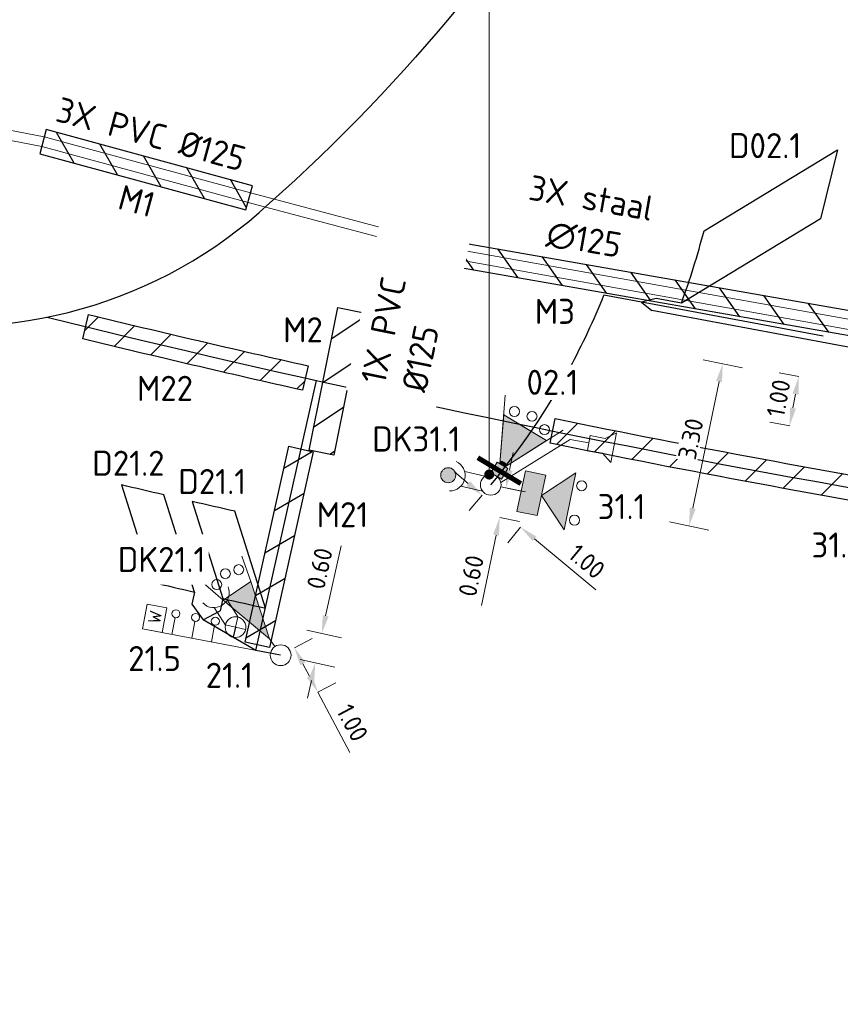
# Model space of a CAD drawing. Header units: metres. Extents: x 196669 to 197735, y 355514 to 356669.
# Tile 12 of 28: x 197045 to 197061, y 355729 to 355749. Entities that reach past the tile are written whole.
import ezdxf
from ezdxf import colors
from ezdxf.entities.mleader import LeaderData, LeaderLine
from ezdxf.lldxf.tags import DXFTag
from ezdxf.math import Vec2, Vec3

# ---------------------------------------------------------------- set-up
doc = ezdxf.new("R2010")
doc.units = ezdxf.units.M
doc.layers.get('Defpoints').update_dxf_attribs({"color": 151})
for name, color, linetype, lineweight in [('B-WE-KL-MANTELBUIS-T25', 7, 'Continuous', 18), ('N-WE-KL-MANTELBUIS-G', 4, 'Continuous', 30), ('N-WE-KL-MANTELBUIS-T25', 4, 'Continuous', 25), ('N-WE-KL-VRI_KABEL-G', 30, 'Continuous', 30), ('N-WE-KL-VRI_UITSLIJPER-G', 130, 'Continuous', 30), ('N-WE-VW-VRI-SYMBOOL-G', 7, 'Continuous', 13), ('N-WE-VW-VRI-T25', 7, 'Continuous', 20), ('N-WE-VW-VRI_DETECTIELUS-G', 3, 'Continuous', 30), ('N-WE-VW-VRI_DETECTIELUS-T25', 7, 'Continuous', 30), ('V-WE-KL-DATA_KOPPELKABEL_GLASVEZEL-G', 1, 'KL-GLASVEZEL-N', 20), ('V-WE-KL-MANTELBUIS-G', 1, 'Continuous', 30), ('V-WE-KL-MANTELBUIS-T25', 1, 'Continuous', 25), ('X-XX-AL-M', 7, 'Continuous', 13)]:
    doc.layers.add(name, color=color, linetype=linetype, lineweight=lineweight)
doc.layers.add('VRI-Lantaarn', color=7, linetype='Continuous', lineweight=0, true_color=0x000000)
doc.styles.add('ISO', font='ISO.shx')
doc.styles.add('NLCS-ISO', font='NLCS-ISO.ttf')
doc.styles.add('NLCS-ISO-M200-T18', font='NLCS-ISO.ttf', dxfattribs={"height": 0.36})
doc.styles.add('NLCS-ISO-M200-T25', font='NLCS-ISO.ttf', dxfattribs={"height": 0.5})
doc.styles.get("Standard").update_dxf_attribs({"font": 'Microsoft JhengHei.ttf'})
tags = doc.linetypes.add('KL-GLASVEZEL-N', pattern='A,4,-1,[101,NLCS.SHX,S=0.5,R=0,X=0,Y=0],-1,4,-1,["G",Standard,S=1,R=0,X=-0.25,Y=-0.5],-1.5', length=12.5).pattern_tags.tags
tags[18] = DXFTag(74, 10)
doc.dimstyles.new('NLCS-M200-T18-PIJL_L2_H1', dxfattribs={"dimscale": 0.2, "dimtxt": 2.5, "dimasz": 1.8, "dimexe": 2, "dimexo": 2, "dimgap": 0.7, "dimtad": 1, "dimzin": 0, "dimdsep": 46, "dimtxsty": 'NLCS-ISO-M200-T18', "dimcen": 0, "dimdle": 2, "dimclrd": 256, "dimclre": 256, "dimclrt": 256, "dimadec": 1, "dimazin": 0, "dimtfac": 1, "dimtdec": 3, "dimtofl": 0, "dimtmove": 0, "dimatfit": 3, "dimfxl": 2, "dimfxlon": 1, "dimtfillclr": 256, "dimtolj": 1, "dimtzin": 0, "dimlwd": -1, "dimlwe": -1, "dimarcsym": 0})

# ---------------------------------------------------------------- blocks, each defined once
blk = doc.blocks.new('Rateltikker_1')
at = {"layer": 'N-WE-VW-VRI-SYMBOOL-G', "flags": 128}
blk.add_lwpolyline([(2.079, 0.879), (2.303, 0.99), (2.193, 0.4), (2.024, 0.584), (1.729, 0.639), (1.784, 0.934)], close=True, dxfattribs=at)
blk.add_lwpolyline([(1.757, 0.787), (1.383, 0.857), (0, 0)], dxfattribs=at)
blk = doc.blocks.new('A$C98d8e760')
at = {"layer": 'N-WE-VW-VRI-SYMBOOL-G'}
for p, q in [((0.826, 0), (1.405, 0.579)), ((0.413, 0), (0, 0)), ((0.826, 0), (1.405, -0.579))]:
    blk.add_line(p, q, dxfattribs=at)
at = {"layer": 'N-WE-VW-VRI-SYMBOOL-G', "flags": 128}
for points in [[(0.413, 0.413), (0.826, 0.413), (0.826, -0.413), (0.413, -0.413)], [(0.826, 0), (1.405, 0.579), (1.405, -0.579)]]:
    blk.add_lwpolyline(points, close=True, dxfattribs=at)
at = {"layer": 'N-WE-VW-VRI-SYMBOOL-G'}
for centre in [(1.571, 0.35), (1.571, -0.35)]:
    blk.add_circle(centre, 0.1, dxfattribs=at)
at = {"layer": 'N-WE-VW-VRI-SYMBOOL-G', "extrusion": (0, 0, -1)}
blk.add_solid([(-0.413, 0.413), (-0.826, 0.413), (-0.413, -0.413), (-0.826, -0.413)], dxfattribs=at)
at = {"layer": 'N-WE-VW-VRI-SYMBOOL-G'}
blk.add_solid([(0.826, 0), (1.405, 0.579), (1.405, -0.579)], dxfattribs=at)
blk = doc.blocks.new('Drukknop met waitsignalering_1')
at = {"layer": 'N-WE-VW-VRI-SYMBOOL-G', "linetype": 'Continuous', "extrusion": (0, 0, -1)}
blk.add_hatch(color=256, dxfattribs=at).paths.add_polyline_path([(-1.018, 0.002, 1), (-0.718, 0.002, 1)])
at = {"layer": 'N-WE-VW-VRI-SYMBOOL-G'}
for p, q in [((0.134, 0.157), (0.574, 0.157)), ((0.15, -0.143), (0.565, -0.143))]:
    blk.add_line(p, q, dxfattribs=at)
blk.add_circle((0.868, 0.002), 0.15, dxfattribs=at)
blk.add_arc((0.836, 0), 0.306, 101.0944, 258.9056, dxfattribs=at)
blk = doc.blocks.new('A$C66B47F79_1')
at = {"layer": 'VRI-Lantaarn', "linetype": 'Continuous'}
blk.add_line((0, -0.5), (0, 0.5), dxfattribs=at)
at = {"layer": 'VRI-Lantaarn', "linetype": 'Continuous', "const_width": 0.1, "flags": 128}
blk.add_lwpolyline([(0, 0.5), (0, -0.5)], dxfattribs=at)
blk = doc.blocks.new('Lantaarn 3 x 200 mm LED2 met achtergrondschild (gemotoriseerd verkeer)_1')
at = {"layer": 'N-WE-VW-VRI-SYMBOOL-G', "linetype": 'Continuous'}
h = blk.add_hatch(color=256, dxfattribs=at)
h.paths.add_polyline_path([(0, -0.123), (0, 0.123), (0.245, 0.123), (0.245, -0.123)])
h.paths.add_polyline_path([(0.301, 0.089, -0.116434), (0.323, 0, -0.116434), (0.301, -0.089), (1.123, -0.5), (1.123, 0), (1.123, 0.5)])
blk.add_hatch(color=256, dxfattribs=at).paths.add_polyline_path([(0.323, 0, 0.116434), (0.301, 0.089), (0.245, 0.061), (0.245, -0.061), (0.301, -0.089, 0.116434)])
at = {"layer": 'N-WE-VW-VRI-SYMBOOL-G'}
for p, q in [((0.245, 0.061), (1.473, 0.675)), ((1.123, 0.5), (0.245, 0.061)), ((1.123, 0), (1.123, 0.5)), ((1.123, 0.5), (1.123, -0.5)), ((0.123, -0.123), (0.123, 0.123)), ((1.123, 0), (1.123, -0.5)), ((1.123, -0.5), (0.245, -0.061)), ((1.473, -0.675), (0.245, -0.061))]:
    blk.add_line(p, q, dxfattribs=at)
for centre in [(1.288, 0.35), (1.388, 0), (1.288, -0.35)]:
    blk.add_circle(centre, 0.1, dxfattribs=at)
blk.add_3dface([(0, 0.123), (0, -0.123), (0.245, -0.123), (0.245, 0.123)], dxfattribs=at)
blk.add_blockref('A$C66B47F79_1', (0.123, 0), dxfattribs=at)
blk = doc.blocks.new('Universeelmast_1')
at = {"layer": 'N-WE-VW-VRI-SYMBOOL-G'}
blk.add_circle((0, 0), 0.207, dxfattribs=at)
blk = doc.blocks.new('*D130')
at = {"layer": 'Defpoints', "color": 0, "transparency": 16777216}
for p in [(197054.263, 355739.49), (197054.141, 355738.903), (197054.442, 355738.841)]:
    blk.add_point(p, dxfattribs=at)
at = {"layer": 'X-XX-AL-M', "transparency": 16777216}
for p, q in [((197054.637, 355739.781), (197054.71, 355740.133)), ((197054.564, 355739.428), (197054.955, 355739.347)), ((197054.442, 355738.841), (197054.834, 355738.759)), ((197054.369, 355738.488), (197054.078, 355737.086))]:
    blk.add_line(p, q, dxfattribs=at)
for points in [[(197054.578, 355739.793), (197054.696, 355739.768), (197054.564, 355739.428)], [(197054.31, 355738.5), (197054.428, 355738.476), (197054.442, 355738.841)]]:
    blk.add_solid(points, dxfattribs=at)
at = {"layer": 'X-XX-AL-M', "transparency": 16777216, "insert": (197053.873, 355737.676), "char_height": 0.36, "attachment_point": 5, "rotation": 78.2781, "style": 'NLCS-ISO-M200-T18', "bg_fill": 3, "box_fill_scale": 1.1, "bg_fill_color": 256, "bg_fill_true_color": 13158600, "bg_fill_transparency": 0}
blk.add_mtext('\\A1;0.60', dxfattribs=at)
blk = doc.blocks.new('*D131')
at = {"layer": 'Defpoints', "color": 0, "transparency": 16777216}
for p in [(197054.263, 355739.49), (197055.031, 355738.85), (197054.859, 355738.644)]:
    blk.add_point(p, dxfattribs=at)
at = {"layer": 'X-XX-AL-M', "transparency": 16777216}
for p, q in [((197053.815, 355739.515), (197053.539, 355739.746)), ((197054.091, 355739.284), (197053.835, 355738.977)), ((197054.859, 355738.644), (197054.603, 355738.336)), ((197055.135, 355738.413), (197056.356, 355737.394))]:
    blk.add_line(p, q, dxfattribs=at)
for points in [[(197053.853, 355739.561), (197053.777, 355739.469), (197054.091, 355739.284)], [(197055.174, 355738.459), (197055.097, 355738.367), (197054.859, 355738.644)]]:
    blk.add_solid(points, dxfattribs=at)
at = {"layer": 'X-XX-AL-M', "transparency": 16777216, "insert": (197056.178, 355737.96), "char_height": 0.36, "attachment_point": 5, "rotation": 320.1523, "style": 'NLCS-ISO-M200-T18', "bg_fill": 3, "box_fill_scale": 1.1, "bg_fill_color": 256, "bg_fill_true_color": 13158600, "bg_fill_transparency": 0}
blk.add_mtext('\\A1;1.00', dxfattribs=at)
blk = doc.blocks.new('Mast met drukknop_1')
at = {"layer": 'N-WE-VW-VRI-SYMBOOL-G'}
for p, q in [((-0.146, -0.146), (0.146, 0.146)), ((-0.146, 0.146), (0.146, -0.146)), ((0.142, 0.15), (0.556, 0.15)), ((0.143, -0.15), (0.548, -0.15))]:
    blk.add_line(p, q, dxfattribs=at)
blk.add_circle((0, 0), 0.207, dxfattribs=at)
blk.add_arc((0.818, -0.007), 0.306, 101.0944, 258.9056, dxfattribs=at)
blk = doc.blocks.new('*U119')
at = {"layer": 'N-WE-VW-VRI-SYMBOOL-G'}
for p, q in [((-1.323, 0.25), (1.277, 0.25)), ((-0.123, 0.25), (-0.123, -0.09)), ((0.277, 0.25), (0.277, -0.09)), ((0.677, 0.25), (0.677, -0.09))]:
    blk.add_line(p, q, dxfattribs=at)
at = {"layer": 'N-WE-VW-VRI-SYMBOOL-G', "flags": 128}
blk.add_lwpolyline([(0.877, -0.25), (1.277, -0.25), (1.277, 0.25), (0.877, 0.25)], close=True, dxfattribs=at)
at = {"layer": 'N-WE-VW-VRI-SYMBOOL-G'}
for centre in [(-0.123, -0.17), (0.277, -0.17), (0.677, -0.17)]:
    blk.add_circle(centre, 0.08, dxfattribs=at)
at = {"layer": 'N-WE-VW-VRI-SYMBOOL-G', "style": 'ISO'}
blk.add_text('W', height=0.25, rotation=270, dxfattribs=at).set_placement((0.948, 0.1))
blk = doc.blocks.new('Lantaarn 3 x 200 mm LED2 met fietssjabloon_1')
at = {"layer": 'N-WE-VW-VRI-SYMBOOL-G'}
for p, q in [((1.343, 0.331), (1.859, 0.469)), ((0.186, 0), (0, 0)), ((1.343, -0.331), (1.859, -0.469))]:
    blk.add_line(p, q, dxfattribs=at)
at = {"layer": 'N-WE-VW-VRI-SYMBOOL-G', "flags": 128}
blk.add_lwpolyline([(0.186, 0), (1.343, 0.331), (1.343, -0.331)], close=True, dxfattribs=at)
at = {"layer": 'N-WE-VW-VRI-SYMBOOL-G'}
for centre in [(1.674, 0.265), (1.757, 0), (1.674, -0.265)]:
    blk.add_circle(centre, 0.1, dxfattribs=at)
blk.add_solid([(0.186, 0), (1.343, 0.331), (1.343, -0.331)], dxfattribs=at)
blk = doc.blocks.new('_Dot')
at = {"color": 0, "linetype": 'ByBlock', "lineweight": -2}
blk.add_line((-0.5, 0), (-1, 0), dxfattribs=at)
at = {"color": 0, "linetype": 'ByBlock', "const_width": 0.5}
blk.add_lwpolyline([(-0.25, 0, 1), (0.25, 0, 1)], format="xyb", close=True, dxfattribs=at)
blk = doc.blocks.new('*D821')
at = {"layer": 'Defpoints', "color": 0, "transparency": 16777216}
for p in [(197054.934, 355742.722), (197058.887, 355741.901), (197054.263, 355739.49)]:
    blk.add_point(p, dxfattribs=at)
at = {"layer": 'X-XX-AL-M', "transparency": 16777216}
for p, q in [((197058.496, 355741.983), (197059.279, 355741.82)), ((197058.29, 355739.023), (197058.814, 355741.549)), ((197057.825, 355738.751), (197058.608, 355738.589))]:
    blk.add_line(p, q, dxfattribs=at)
for points in [[(197058.755, 355741.561), (197058.873, 355741.537), (197058.887, 355741.901)], [(197058.231, 355739.035), (197058.349, 355739.01), (197058.217, 355738.67)]]:
    blk.add_solid(points, dxfattribs=at)
at = {"layer": 'X-XX-AL-M', "transparency": 16777216, "insert": (197058.25, 355740.405), "char_height": 0.36, "attachment_point": 5, "rotation": 78.2781, "style": 'NLCS-ISO-M200-T18', "bg_fill": 3, "box_fill_scale": 1.1, "bg_fill_color": 256, "bg_fill_true_color": 13158600, "bg_fill_transparency": 0}
blk.add_mtext('\\A1;3.30', dxfattribs=at)
blk = doc.blocks.new('*D822')
at = {"layer": 'Defpoints', "color": 0, "transparency": 16777216}
for p in [(197060.404, 355741.651), (197060.223, 355740.667), (197060.223, 355740.667)]:
    blk.add_point(p, dxfattribs=at)
at = {"layer": 'X-XX-AL-M', "transparency": 16777216}
for p, q in [((197060.404, 355741.651), (197060.011, 355741.723)), ((197060.339, 355741.297), (197060.288, 355741.022)), ((197060.223, 355740.667), (197059.83, 355740.74))]:
    blk.add_line(p, q, dxfattribs=at)
for points in [[(197060.28, 355741.308), (197060.398, 355741.286), (197060.404, 355741.651)], [(197060.229, 355741.032), (197060.347, 355741.011), (197060.223, 355740.667)]]:
    blk.add_solid(points, dxfattribs=at)
at = {"layer": 'X-XX-AL-M', "transparency": 16777216, "insert": (197059.999, 355741.217), "char_height": 0.36, "attachment_point": 5, "rotation": 79.5759, "style": 'NLCS-ISO-M200-T18'}
blk.add_mtext('\\A1;1.00', dxfattribs=at)
blk = doc.blocks.new('*D832')
at = {"layer": 'Defpoints', "color": 0, "transparency": 16777216}
for p in [(197050.205, 355736.679), (197050.894, 355736.526), (197050.075, 355736.093)]:
    blk.add_point(p, dxfattribs=at)
at = {"layer": 'X-XX-AL-M', "transparency": 16777216}
for p, q in [((197050.972, 355736.878), (197051.282, 355738.276)), ((197050.596, 355736.593), (197051.285, 355736.44)), ((197050.466, 355736.007), (197051.155, 355735.854)), ((197050.687, 355735.589), (197050.609, 355735.238))]:
    blk.add_line(p, q, dxfattribs=at)
for points in [[(197050.914, 355736.891), (197051.031, 355736.865), (197050.894, 355736.526)], [(197050.628, 355735.602), (197050.745, 355735.576), (197050.765, 355735.941)]]:
    blk.add_solid(points, dxfattribs=at)
at = {"layer": 'X-XX-AL-M', "transparency": 16777216, "insert": (197050.854, 355737.822), "char_height": 0.36, "attachment_point": 5, "rotation": 77.5076, "style": 'NLCS-ISO-M200-T18'}
blk.add_mtext('\\A1;0.60', dxfattribs=at)
blk = doc.blocks.new('*D833')
at = {"layer": 'Defpoints', "color": 0, "transparency": 16777216}
for p in [(197050.075, 355736.093), (197050.818, 355735.355), (197050.544, 355735.21)]:
    blk.add_point(p, dxfattribs=at)
at = {"layer": 'X-XX-AL-M', "transparency": 16777216}
for p, q in [((197050.35, 355736.239), (197050.703, 355736.426)), ((197050.518, 355735.921), (197050.65, 355735.673)), ((197050.818, 355735.355), (197051.172, 355735.543)), ((197050.818, 355735.355), (197051.456, 355734.154))]:
    blk.add_line(p, q, dxfattribs=at)
for points in [[(197050.571, 355735.949), (197050.465, 355735.893), (197050.35, 355736.239)], [(197050.703, 355735.701), (197050.597, 355735.645), (197050.818, 355735.355)]]:
    blk.add_solid(points, dxfattribs=at)
at = {"layer": 'X-XX-AL-M', "transparency": 16777216, "insert": (197051.504, 355734.746), "char_height": 0.36, "attachment_point": 5, "rotation": 297.9447, "style": 'NLCS-ISO-M200-T18', "bg_fill": 3, "box_fill_scale": 1.1, "bg_fill_color": 256, "bg_fill_true_color": 13158600, "bg_fill_transparency": 0}
blk.add_mtext('\\A1;1.00', dxfattribs=at)

msp = doc.modelspace()

# ---------------------------------------------------------------- hatches: boundary and pattern name
at = {"layer": 'N-WE-KL-MANTELBUIS-G'}
h = msp.add_hatch(dxfattribs=at)
h.set_pattern_fill('ANSI31', color=256, scale=0.2)
edge = h.paths.add_edge_path()
edge.add_arc((197104.932, 355983.689), 248.35, 256.30352, 257.34272, ccw=False)
edge.add_line((197046.128, 355742.401), (197046.245, 355742.887))
edge.add_arc((197104.932, 355983.689), 247.85, 256.30324, 257.343)
edge.add_line((197050.624, 355741.862), (197050.513, 355741.375))
h = msp.add_hatch(dxfattribs=at)
h.set_pattern_fill('ANSI31', color=256, scale=0.2)
edge = h.paths.add_edge_path()
edge.add_arc((197104.932, 355983.689), 248.35, 258.50673, 260.44913, ccw=False)
edge.add_line((197055.447, 355740.319), (197055.546, 355740.809))
edge.add_arc((197104.932, 355983.689), 247.85, 258.50645, 260.4494)
edge.add_line((197063.809, 355739.275), (197063.725, 355738.782))
h = msp.add_hatch(dxfattribs=at)
h.set_pattern_fill('ANSI31', color=256, scale=0.2, angle=165.3548318)
h.paths.add_polyline_path([(197050.237, 355740.258), (197050.725, 355740.149), (197049.853, 355736.245), (197049.365, 355736.354)])
at = {"layer": 'V-WE-KL-MANTELBUIS-G'}
h = msp.add_hatch(dxfattribs=at)
h.set_pattern_fill('ANSI31', color=256, scale=0.2, angle=74.7784845)
h.paths.add_polyline_path([(197045.272, 355746.091), (197049.384, 355744.972), (197049.516, 355745.454), (197045.403, 355746.573)])
h = msp.add_hatch(dxfattribs=at)
h.set_pattern_fill('ANSI31', color=256, scale=0.2, angle=260.0737545)
h.paths.add_polyline_path([(197053.465, 355743.851), (197053.551, 355744.344), (197065.186, 355742.307), (197065.1, 355741.815)])
h = msp.add_hatch(dxfattribs=at)
h.set_pattern_fill('ANSI31', color=256, scale=0.2, angle=348.5604912)
h.paths.add_polyline_path([(197050.641, 355740.183), (197051.217, 355743.025), (197051.707, 355742.926), (197051.132, 355740.083)])

# ---------------------------------------------------------------- linework, layer by layer
at = {"layer": 'N-WE-KL-MANTELBUIS-G', "flags": 128}
for points in [[(197050.513, 355741.375, -0.004534), (197046.128, 355742.401), (197046.245, 355742.887, 0.004537), (197050.624, 355741.862)], [(197063.725, 355738.782, -0.008475), (197055.447, 355740.319), (197055.546, 355740.809, 0.008478), (197063.809, 355739.275)]]:
    msp.add_lwpolyline(points, format="xyb", close=True, dxfattribs=at)
msp.add_lwpolyline([(197050.237, 355740.258), (197050.725, 355740.149), (197049.853, 355736.245), (197049.365, 355736.354)], close=True, dxfattribs=at)
at = {"layer": 'N-WE-KL-VRI_KABEL-G'}
msp.add_line((197057.519, 355743.087), (197056.519, 355743.274), dxfattribs=at)
at = {"layer": 'N-WE-KL-VRI_KABEL-G', "flags": 128}
for points in [[(197058.836, 355757.095), (197058.606, 355757.193, -0.029467), (197056.775, 355753.567, -0.079715), (197049.854, 355745.106)], [(197039.426, 355743.457, 0.00162), (197041.794, 355742.827, 0.240784), (197049.854, 355745.106)], [(197054.263, 355739.49, 0.050227), (197055.836, 355741.814, 0.028815), (197056.519, 355743.274)], [(197045.421, 355742.832, 0.030591), (197075.256, 355737.37, 0.030591)]]:
    msp.add_lwpolyline(points, format="xyb", dxfattribs=at)
for points in [[(197057.564, 355743.206), (197057.269, 355743.134), (197057.473, 355742.968)], [(197049.583, 355736.187), (197050.787, 355741.569)], [(197048.304, 355737.108), (197048.531, 355736.8), (197048.869, 355736.979)], [(197049.583, 355736.187), (197048.531, 355736.8)], [(197049.175, 355736.652), (197049.13, 355736.45)], [(197050.075, 355736.093), (197049.583, 355736.187)]]:
    msp.add_lwpolyline(points, dxfattribs=at)
at = {"layer": 'N-WE-KL-VRI_UITSLIJPER-G'}
for p, q in [((197058.063, 355743.112), (197057.564, 355743.206)), ((197061.459, 355742.221), (197057.473, 355742.968)), ((197060.888, 355742.456), (197057.519, 355743.087))]:
    msp.add_line(p, q, dxfattribs=at)
at = {"layer": 'N-WE-KL-VRI_UITSLIJPER-G', "flags": 128}
for points in [[(197048.36, 355737.352), (197048.304, 355737.108)], [(197048.925, 355737.223), (197048.869, 355736.979)]]:
    msp.add_lwpolyline(points, dxfattribs=at)
at = {"layer": 'N-WE-VW-VRI_DETECTIELUS-G', "flags": 128}
for points in [[(197058.063, 355743.112, 0.024406), (197058.515, 355744.555), (197061.177, 355746.169), (197060.84, 355744.795)], [(197047.748, 355739.29, -0.000869), (197046.899, 355739.49), (197047.511, 355737.548, 0.000861), (197048.36, 355737.352)], [(197049.162, 355738.963, -0.000866), (197048.314, 355739.158), (197048.925, 355737.223, 0.000858), (197049.771, 355737.032)]]:
    msp.add_lwpolyline(points, format="xyb", close=True, dxfattribs=at)
at = {"layer": 'V-WE-KL-DATA_KOPPELKABEL_GLASVEZEL-G', "ltscale": 0.25, "flags": 128}
for points in [[(197040.236, 355749.283), (197040.272, 355749.531, -0.414214), (197040.669, 355749.826), (197041.545, 355749.696, -0.406235), (197041.842, 355749.308), (197041.735, 355748.414), (197042.117, 355747.569), (197043.385, 355746.808), (197045.36, 355746.429), (197049.476, 355745.31), (197053.123, 355744.344), (197053.534, 355744.194), (197065.155, 355742.122), (197073.056, 355740.54), (197076.841, 355739.998), (197077.569, 355739.861), (197080.378, 355736.885), (197081.838, 355735.577), (197083.561, 355734.335), (197083.769, 355733.165), (197082.538, 355721.955), (197082.44, 355720.902), (197081.542, 355709.947), (197080.994, 355705.345, 0.286316), (197081.106, 355705.106), (197081.555, 355704.816), (197096.119, 355704.222)], [(197040.433, 355749.254), (197040.47, 355749.501, -0.414214), (197040.64, 355749.628), (197041.516, 355749.499, -0.406235), (197041.643, 355749.332), (197041.529, 355748.382), (197041.961, 355747.429), (197043.313, 355746.618), (197045.315, 355746.235), (197049.424, 355745.116), (197053.063, 355744.153), (197053.482, 355744), (197065.118, 355741.925), (197073.022, 355740.342), (197076.809, 355739.8), (197077.468, 355739.676), (197080.238, 355736.742), (197081.712, 355735.421), (197083.379, 355734.221), (197083.567, 355733.159), (197082.339, 355721.975), (197082.24, 355720.92), (197081.342, 355709.967), (197081.037, 355707.399, -0.179896), (197080.957, 355707.244), (197075.567, 355702.318)]]:
    msp.add_lwpolyline(points, format="xyb", dxfattribs=at)
at = {"layer": 'V-WE-KL-MANTELBUIS-G', "flags": 128}
for points in [[(197045.272, 355746.091), (197049.384, 355744.972), (197049.516, 355745.454), (197045.403, 355746.573)], [(197053.465, 355743.851), (197053.551, 355744.344), (197065.186, 355742.307), (197065.1, 355741.815)], [(197050.641, 355740.183), (197051.217, 355743.025), (197051.707, 355742.926), (197051.132, 355740.083)]]:
    msp.add_lwpolyline(points, close=True, dxfattribs=at)

# ---------------------------------------------------------------- block references
at = {"rotation": 348.2768088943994}
msp.add_blockref('A$C98d8e760', (197054.466, 355739.448), dxfattribs=at)
at = {"layer": 'N-WE-VW-VRI-SYMBOOL-G'}
for name, p, rotation in [('Lantaarn 3 x 200 mm LED2 met achtergrondschild (gemotoriseerd verkeer)_1', (197054.37, 355739.667), 58.95646569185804), ('Rateltikker_1', (197054.464, 355739.538), 359.9829689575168), ('Drukknop met waitsignalering_1', (197054.263, 355739.49), 167.1821187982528), ('Lantaarn 3 x 200 mm LED2 met fietssjabloon_1', (197049.959, 355736.264), 124.1545953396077), ('Mast met drukknop_1', (197049.175, 355736.652), 122.3381801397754), ('*U119', (197048.62, 355736.626), 169.1803022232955)]:
    msp.add_blockref(name, p, dxfattribs=dict(at, rotation=rotation))
msp.add_blockref('Universeelmast_1', (197050.075, 355736.093), dxfattribs=at)

# ---------------------------------------------------------------- dimensions: what is measured, and where the dimension line sits
at = {"layer": 'X-XX-AL-M'}
dim = msp.add_linear_dim(base=(197060.223, 355740.667), p1=(197060.404, 355741.651), p2=(197060.223, 355740.667), angle=259.5759, dimstyle='NLCS-M200-T18-PIJL_L2_H1', override={"dimtfill": 0}, dxfattribs=at)
dim.commit()
dim.dimension.update_dxf_attribs({"geometry": '*D822', "text_midpoint": (197060.314, 355741.159), "dimtype": 161})
dim = msp.add_linear_dim(base=(197050.894, 355736.526), p1=(197050.075, 355736.093), p2=(197050.205, 355736.679), angle=77.5076, dimstyle='NLCS-M200-T18-PIJL_L2_H1', dxfattribs=at)
dim.commit()
dim.dimension.update_dxf_attribs({"geometry": '*D832', "text_midpoint": (197051.166, 355737.753), "dimtype": 161})

# ---------------------------------------------------------------- next in the draw order: texts
at = {"layer": 'B-WE-KL-MANTELBUIS-T25', "char_height": 0.5, "attachment_point": 1, "bg_fill": 3, "box_fill_scale": 1.2, "bg_fill_color": 256, "bg_fill_transparency": 0}
for s, insert, width, rotation, style in [('3X PVC %%C125', (197045.692, 355747.23), 3.99688, 344.7785, 'NLCS-ISO-M200-T25'), ('\\pxqc;3X staal ∅125', (197055.035, 355745.68), 2.59252, 350.0738, 'NLCS-ISO')]:
    msp.add_mtext(s, dxfattribs=dict(at, insert=insert, width=width, rotation=rotation, style=style))
at = {"layer": 'B-WE-KL-MANTELBUIS-T25', "insert": (197051.667, 355741.576), "char_height": 0.5, "width": 3.86387, "attachment_point": 1, "rotation": 78.5605, "style": 'NLCS-ISO-M200-T25', "bg_fill": 2}
msp.add_mtext('1X PVC \\P%%C125', dxfattribs=at)
at = {"layer": 'N-WE-KL-MANTELBUIS-T25', "insert": (197050.794, 355739.145), "char_height": 0.5, "width": 0.64381, "attachment_point": 1, "style": 'NLCS-ISO-M200-T25', "bg_fill": 3, "box_fill_scale": 1.2, "bg_fill_color": 256, "bg_fill_transparency": 0}
msp.add_mtext('M21', dxfattribs=at)
at = {"layer": 'N-WE-VW-VRI-T25', "char_height": 0.5, "attachment_point": 2, "style": 'NLCS-ISO-M200-T25', "bg_fill": 3, "box_fill_scale": 1.2, "bg_fill_color": 256, "bg_fill_transparency": 0}
for s, insert, width in [('31.2', (197061.177, 355738.54), 0.71127), ('21.5', (197047.561, 355736.276), 1.09061), ('21.1', (197049.053, 355735.942), 0.92069)]:
    msp.add_mtext(s, dxfattribs=dict(at, insert=insert, width=width))
at = {"layer": 'N-WE-VW-VRI-T25', "insert": (197047.702, 355738.252), "char_height": 0.5, "width": 1.37838, "attachment_point": 2, "style": 'NLCS-ISO-M200-T25', "bg_fill": 2}
msp.add_mtext('DK21.1', dxfattribs=at)
at = {"layer": 'N-WE-VW-VRI_DETECTIELUS-T25', "insert": (197059.733, 355746.503), "char_height": 0.5, "attachment_point": 2, "style": 'NLCS-ISO-M200-T25', "bg_fill": 3, "box_fill_scale": 1.2, "bg_fill_color": 256, "bg_fill_transparency": 0}
msp.add_mtext('D02.1', dxfattribs=at)
at = {"layer": 'V-WE-KL-MANTELBUIS-T25', "insert": (197055.141, 355743.198), "char_height": 0.5, "width": 0.64381, "attachment_point": 1, "style": 'NLCS-ISO-M200-T25', "bg_fill": 3, "box_fill_scale": 1.2, "bg_fill_color": 256, "bg_fill_transparency": 0}
msp.add_mtext('M3', dxfattribs=at)

# ---------------------------------------------------------------- next in the draw order: dimensions: what is measured, and where the dimension line sits
at = {"layer": 'X-XX-AL-M'}
for base, p1, p2, angle, picture, middle in [((197054.442, 355738.841), (197054.263, 355739.49), (197054.141, 355738.903), 258.2781, '*D130', (197054.187, 355737.611)), ((197050.818, 355735.355), (197050.075, 355736.093), (197050.544, 355735.21), 297.9447, '*D833', (197051.221, 355734.596))]:
    dim = msp.add_linear_dim(base=base, p1=p1, p2=p2, angle=angle, dimstyle='NLCS-M200-T18-PIJL_L2_H1', override={"dimtfill": 1}, dxfattribs=at)
    dim.commit()
    dim.dimension.update_dxf_attribs({"geometry": picture, "text_midpoint": middle, "dimtype": 161})

# ---------------------------------------------------------------- next in the draw order: dimensions: what is measured, and where the dimension line sits
dim = msp.add_linear_dim(base=(197054.859, 355738.644), p1=(197054.263, 355739.49), p2=(197055.031, 355738.85), angle=320.1523, dimstyle='NLCS-M200-T18-PIJL_L2_H1', override={"dimtfill": 1}, dxfattribs=at)
dim.commit()
dim.dimension.update_dxf_attribs({"geometry": '*D131', "text_midpoint": (197055.973, 355737.714), "dimtype": 161})

# ---------------------------------------------------------------- next in the draw order: leaders
at = {"layer": 'N-WE-VW-VRI-T25'}
ml = msp.add_multileader_mtext('Standard', dxfattribs=at)
ml.set_content('Bord B06 (type I) en bord G11 (type I) op de mast onder het amatuur plaatsen', color=256, style='NLCS-ISO-M200-T25')
ml.set_leader_properties(color=256, linetype='ByLayer', lineweight=-1)
ml.set_arrow_properties(name='DOT')
ml.build(insert=Vec2(0, 0))
ml.multileader.update_dxf_attribs({"text_left_attachment_type": 5, "text_right_attachment_type": 5, "dogleg_length": 0.5, "arrow_head_size": 0.2})
ctx = ml.context
ctx.base_point, ctx.char_height, ctx.arrow_head_size, ctx.landing_gap_size, ctx.plane_origin, ctx.plane_x_axis, ctx.plane_y_axis = Vec3(197041.073, 355750.391), 0.5, 0.2, 0.18, Vec3(197072.435, 355747.392), Vec3(1, 0.000151), Vec3(-0.000151, 1)
ctx.left_attachment, ctx.right_attachment = 5, 5
notes = []
notes.append((ctx, [(1, (1, 1, 0), (197054.233, 355750.393), (-1, -0.000151), 0.5, [(2, [(197054.233, 355739.695)], 0, [])])]))
ctx.mtext.insert, ctx.mtext.text_direction, ctx.mtext.rotation, ctx.mtext.width, ctx.mtext.defined_height, ctx.mtext.flow_direction = Vec3(197041.253, 355751.925), Vec3(1, 0.000151), 0.000151, 12.48029, 0.659, 5
ctx.mtext.has_bg_fill, ctx.mtext.bg_color, ctx.mtext.bg_scale_factor, ctx.mtext.bg_transparency, ctx.mtext.use_window_bg_color = 1, -1023410167, 1.5, 0, 1
for ctx, leaders in notes:
    for number, flags, end, landing, length, lines in leaders:
        leader = LeaderData()
        leader.index, (leader.has_last_leader_line, leader.has_dogleg_vector, leader.attachment_direction) = number, flags
        leader.last_leader_point, leader.dogleg_vector, leader.dogleg_length = Vec3(end), Vec3(landing), length
        for number, points, colour, breaks in lines:
            line = LeaderLine()
            line.index, line.vertices, line.color, line.breaks = number, Vec3.list(points), colors.encode_raw_color(colour), breaks
            leader.lines.append(line)
        ctx.leaders.append(leader)

# ---------------------------------------------------------------- next in the draw order: texts
at = {"layer": 'N-WE-KL-MANTELBUIS-T25', "insert": (197047.211, 355741.664), "char_height": 0.5, "width": 0.64381, "attachment_point": 1, "style": 'NLCS-ISO-M200-T25', "bg_fill": 3, "box_fill_scale": 1.2, "bg_fill_color": 256, "bg_fill_transparency": 0}
msp.add_mtext('M22', dxfattribs=at)
at = {"layer": 'N-WE-VW-VRI-T25', "insert": (197052.778, 355740.654), "char_height": 0.5, "width": 1.37838, "attachment_point": 2, "style": 'NLCS-ISO-M200-T25', "bg_fill": 3, "box_fill_scale": 1.2, "bg_fill_color": 256, "bg_fill_transparency": 0}
msp.add_mtext('DK31.1', dxfattribs=at)
at = {"layer": 'N-WE-VW-VRI_DETECTIELUS-T25', "insert": (197048.711, 355739.805), "char_height": 0.5, "attachment_point": 2, "style": 'NLCS-ISO-M200-T25', "bg_fill": 3, "box_fill_scale": 1.2, "bg_fill_color": 256, "bg_fill_transparency": 0}
msp.add_mtext('D21.1', dxfattribs=at)
at = {"layer": 'V-WE-KL-MANTELBUIS-T25', "insert": (197046.932, 355745.484), "char_height": 0.5, "width": 0.64381, "attachment_point": 1, "rotation": 344.7785, "style": 'NLCS-ISO-M200-T25', "bg_fill": 3, "box_fill_scale": 1.2, "bg_fill_color": 256, "bg_fill_transparency": 0}
msp.add_mtext('M1', dxfattribs=at)
at = {"layer": 'V-WE-KL-MANTELBUIS-T25', "insert": (197050.125, 355742.831), "char_height": 0.5, "width": 0.64381, "attachment_point": 1, "style": 'NLCS-ISO-M200-T25', "bg_fill": 3, "box_fill_scale": 1.2, "bg_fill_color": 256, "bg_fill_transparency": 0}
msp.add_mtext('M2', dxfattribs=at)

# ---------------------------------------------------------------- next in the draw order: dimensions: what is measured, and where the dimension line sits
at = {"layer": 'X-XX-AL-M'}
dim = msp.add_linear_dim(base=(197058.887, 355741.901), p1=(197054.263, 355739.49), p2=(197054.934, 355742.722), angle=78.2781, dimstyle='NLCS-M200-T18-PIJL_L2_H1', override={"dimtfill": 1}, dxfattribs=at)
dim.commit()
dim.dimension.update_dxf_attribs({"geometry": '*D821', "text_midpoint": (197058.563, 355740.34), "dimtype": 161})

# ---------------------------------------------------------------- next in the draw order: block references
at = {"layer": 'N-WE-VW-VRI-SYMBOOL-G'}
msp.add_blockref('Universeelmast_1', (197054.263, 355739.49), dxfattribs=at)

# ---------------------------------------------------------------- next in the draw order: texts
at = {"layer": 'N-WE-VW-VRI-T25', "char_height": 0.5, "attachment_point": 2, "style": 'NLCS-ISO-M200-T25', "bg_fill": 3, "box_fill_scale": 1.2, "bg_fill_color": 256, "bg_fill_transparency": 0}
for s, insert, width in [('02.1', (197055.492, 355741.784), 1.37838), ('31.1', (197056.872, 355739.306), 0.80937)]:
    msp.add_mtext(s, dxfattribs=dict(at, insert=insert, width=width))
at = {"layer": 'N-WE-VW-VRI_DETECTIELUS-T25', "insert": (197047.039, 355740.17), "char_height": 0.5, "attachment_point": 2, "style": 'NLCS-ISO-M200-T25', "bg_fill": 3, "box_fill_scale": 1.2, "bg_fill_color": 256, "bg_fill_transparency": 0}
msp.add_mtext('D21.2', dxfattribs=at)

doc.saveas('drawing.dxf')
